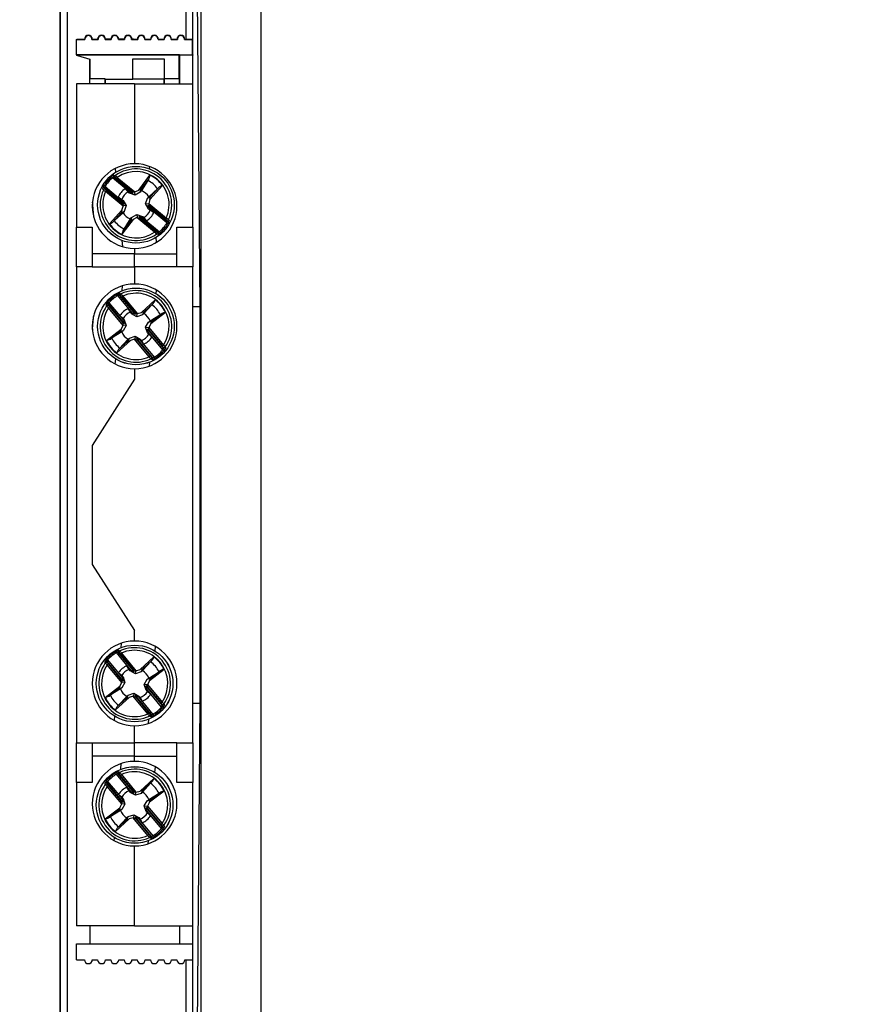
# Model space of a CAD drawing. Header units: millimetres. Extents: x 0 to 1189, y 0 to 841.
# Tile 7 of 21: x 210 to 274, y 568 to 642. Entities that reach past the tile are written whole.
import ezdxf

# ---------------------------------------------------------------- set-up
doc = ezdxf.new("R2010")
doc.units = ezdxf.units.MM
doc.styles.add('SLDTEXTSTYLE1', font='TXT', dxfattribs={"width": 0.605})
doc.dimstyles.new('SLDDIMSTYLE0', dxfattribs={"dimtxt": 7.704956, "dimasz": 2.7, "dimexe": 0, "dimexo": 0.0625, "dimgap": 1.926239, "dimtad": 0, "dimdec": 0, "dimrnd": 1e-09, "dimzin": 12, "dimdsep": 46, "dimtxsty": 'SLDTEXTSTYLE1', "dimsah": 1, "dimcen": 0.09, "dimadec": 0, "dimazin": 3, "dimtfac": 1, "dimtdec": 3, "dimtofl": 0, "dimtmove": 0, "dimatfit": 3, "dimfxl": 0, "dimfrac": 2, "dimtolj": 1, "dimtzin": 12, "dimarcsym": 0})

# ---------------------------------------------------------------- blocks, each defined once
blk = doc.blocks.new('_D')
at = {"color": 7, "linetype": 'Continuous', "lineweight": 18}
for p, q in [((231.615, 736.867), (158.326, 736.867)), ((159.076, 736.867), (159.076, 624.415)), ((147.787, 618.625), (147.787, 620.797)), ((147.787, 620.797), (159.781, 620.797)), ((159.781, 620.797), (159.781, 618.625)), ((147.787, 592.108), (147.787, 589.936)), ((159.781, 589.936), (159.781, 592.108)), ((147.787, 589.936), (159.781, 589.936)), ((159.076, 473.867), (159.076, 586.319)), ((231.615, 473.867), (158.326, 473.867))]:
    blk.add_line(p, q, dxfattribs=at)
for points in [[(159.076, 736.867), (158.726, 734.167), (159.426, 734.167)], [(159.076, 473.867), (159.426, 476.567), (158.726, 476.567)]]:
    blk.add_solid(points, dxfattribs=at)
at = {"color": 7, "linetype": 'Continuous', "lineweight": 18, "char_height": 7.9375, "attachment_point": 1, "rotation": 90, "style": 'SLDTEXTSTYLE1'}
for s, insert in [('10,354', (149.549, 592.108)), ('263', (161.58, 598.135))]:
    blk.add_mtext(s, dxfattribs=dict(at, insert=insert))
blk = doc.blocks.new('_D_1')
at = {"color": 7, "linetype": 'Continuous', "lineweight": 18}
for p, q in [((245.615, 724.367), (189.826, 724.367)), ((190.576, 724.367), (190.576, 619.594)), ((179.287, 613.804), (179.287, 615.976)), ((179.287, 615.976), (191.281, 615.976)), ((191.281, 615.976), (191.281, 613.804)), ((179.287, 596.929), (179.287, 594.758)), ((191.281, 594.758), (191.281, 596.929)), ((179.287, 594.758), (191.281, 594.758)), ((190.576, 486.367), (190.576, 591.14)), ((245.615, 486.367), (189.826, 486.367))]:
    blk.add_line(p, q, dxfattribs=at)
for points in [[(190.576, 724.367), (190.226, 721.667), (190.926, 721.667)], [(190.576, 486.367), (190.926, 489.067), (190.226, 489.067)]]:
    blk.add_solid(points, dxfattribs=at)
at = {"color": 7, "linetype": 'Continuous', "lineweight": 18, "char_height": 7.9375, "attachment_point": 1, "rotation": 90, "style": 'SLDTEXTSTYLE1'}
for s, insert in [('9,37', (181.049, 596.929)), ('238', (193.08, 598.135))]:
    blk.add_mtext(s, dxfattribs=dict(at, insert=insert))
blk = doc.blocks.new('_D_2')
at = {"color": 7, "linetype": 'Continuous', "lineweight": 18}
for p, q in [((272.865, 750.86), (126.826, 750.86)), ((127.576, 750.86), (127.576, 624.415)), ((116.287, 618.625), (116.287, 620.797)), ((116.287, 620.797), (128.281, 620.797)), ((128.281, 620.797), (128.281, 618.625)), ((116.287, 592.108), (116.287, 589.936)), ((128.281, 589.936), (128.281, 592.108)), ((116.287, 589.936), (128.281, 589.936)), ((127.576, 459.873), (127.576, 586.319)), ((272.865, 459.873), (126.826, 459.873))]:
    blk.add_line(p, q, dxfattribs=at)
for points in [[(127.576, 750.86), (127.226, 748.16), (127.926, 748.16)], [(127.576, 459.873), (127.926, 462.573), (127.226, 462.573)]]:
    blk.add_solid(points, dxfattribs=at)
at = {"color": 7, "linetype": 'Continuous', "lineweight": 18, "char_height": 7.9375, "attachment_point": 1, "rotation": 90, "style": 'SLDTEXTSTYLE1'}
for s, insert in [('11,456', (118.049, 592.108)), ('291', (130.08, 598.135))]:
    blk.add_mtext(s, dxfattribs=dict(at, insert=insert))

msp = doc.modelspace()

# ---------------------------------------------------------------- linework, layer by layer
at = {"color": 7, "linetype": 'Continuous', "lineweight": 25}
for p, q in [((212.576, 498.222), (212.576, 712.511)), ((212.615, 513.867), (212.615, 696.867)), ((213.109, 696.867), (213.109, 513.867)), ((223.24, 558.923), (223.24, 651.893)), ((227.766, 651.859), (227.766, 558.958)), ((222.615, 626.367), (222.615, 643.472)), ((222.943, 643.85), (223.148, 620.367)), ((213.815, 640.557), (213.873, 640.586)), ((213.815, 639.415), (213.815, 640.557)), ((213.815, 640.557), (214.446, 640.557)), ((213.873, 640.586), (214.415, 640.586)), ((214.985, 640.557), (215.446, 640.557)), ((215.015, 640.586), (215.415, 640.586)), ((215.423, 640.579), (215.392, 640.579)), ((215.392, 640.579), (215.392, 640.563)), ((215.439, 640.563), (215.392, 640.563)), ((215.985, 640.557), (216.446, 640.557)), ((216.439, 640.563), (215.992, 640.563)), ((216.423, 640.579), (216.008, 640.579)), ((216.015, 640.586), (216.415, 640.586)), ((216.985, 640.557), (217.446, 640.557)), ((217.439, 640.563), (216.992, 640.563)), ((217.423, 640.579), (217.008, 640.579)), ((217.015, 640.586), (217.415, 640.586)), ((217.985, 640.557), (218.446, 640.557)), ((218.138, 640.563), (217.992, 640.563)), ((218.138, 640.579), (218.008, 640.579)), ((218.015, 640.586), (218.415, 640.586)), ((218.138, 640.579), (218.138, 640.563)), ((218.985, 640.557), (219.446, 640.557)), ((219.015, 640.586), (219.415, 640.586)), ((219.985, 640.557), (220.446, 640.557)), ((220.015, 640.586), (220.415, 640.586)), ((220.985, 640.557), (221.446, 640.557)), ((221.015, 640.586), (221.415, 640.586)), ((221.985, 640.557), (222.587, 640.557)), ((222.015, 640.586), (222.615, 640.586)), ((222.587, 640.557), (222.615, 640.586)), ((222.587, 639.415), (222.587, 640.557)), ((213.815, 639.415), (222.587, 639.415)), ((213.822, 639.412), (213.815, 639.415)), ((221.594, 639.412), (213.822, 639.412)), ((213.822, 639.412), (213.822, 639.368)), ((213.896, 639.368), (213.822, 639.368)), ((213.896, 639.368), (214.837, 639.086)), ((214.815, 637.217), (214.815, 639.092)), ((214.837, 639.086), (214.837, 637.586)), ((218.091, 637.577), (218.091, 639.111)), ((218.091, 639.111), (218.091, 639.11)), ((218.091, 639.111), (220.44, 639.111)), ((218.091, 639.11), (220.44, 639.111)), ((218.091, 637.586), (218.091, 639.11)), ((220.44, 639.111), (220.44, 637.586)), ((220.44, 639.111), (220.44, 637.586)), ((220.44, 639.111), (220.44, 639.111)), ((221.6, 639.405), (221.594, 639.412)), ((221.594, 637.586), (221.594, 639.412)), ((221.6, 639.405), (222.596, 639.405)), ((221.6, 639.405), (221.6, 637.217)), ((222.596, 639.405), (222.587, 639.415)), ((222.596, 639.405), (222.596, 638.567)), ((222.615, 639.394), (222.607, 639.386)), ((222.607, 638.578), (222.607, 639.386)), ((222.607, 638.578), (222.596, 638.567)), ((222.596, 638.567), (222.615, 638.567)), ((222.615, 638.578), (222.607, 638.578)), ((214.838, 637.217), (214.837, 637.586)), ((215.991, 637.586), (214.837, 637.586)), ((215.991, 637.586), (215.99, 637.217)), ((215.99, 637.217), (215.991, 637.571)), ((215.991, 637.571), (215.991, 637.586)), ((215.991, 637.571), (218.091, 637.577)), ((218.091, 637.577), (218.091, 637.586)), ((218.091, 637.586), (220.44, 637.586)), ((220.441, 637.217), (220.44, 637.586)), ((220.44, 637.586), (220.441, 637.217)), ((221.594, 637.586), (220.44, 637.586)), ((221.594, 637.586), (221.593, 637.217)), ((218.215, 637.217), (213.815, 637.217)), ((213.815, 637.217), (213.815, 626.367)), ((218.215, 637.217), (222.615, 637.217)), ((218.215, 637.217), (218.215, 631.167)), ((216.535, 630.109), (216.47, 630.184)), ((217.878, 628.996), (216.535, 630.109)), ((216.643, 630.149), (218.106, 628.936)), ((216.756, 630.126), (216.643, 630.149)), ((216.84, 630.063), (216.904, 630.14)), ((218.03, 629.076), (216.84, 630.063)), ((216.904, 630.14), (218.238, 629.033)), ((218.521, 629.181), (219.371, 630.303)), ((215.979, 629.438), (215.894, 629.489)), ((215.96, 629.325), (216.003, 629.218)), ((217.422, 628.112), (215.96, 629.325)), ((215.979, 629.438), (217.322, 628.325)), ((219.283, 630.02), (218.714, 629.271)), ((219.204, 629.903), (218.724, 629.136)), ((220.318, 629.518), (219.372, 628.474)), ((219.425, 628.682), (220.057, 629.378)), ((216.017, 629.071), (216.081, 629.147)), ((217.352, 627.964), (216.017, 629.071)), ((216.081, 629.147), (217.271, 628.16)), ((217.272, 628.419), (216.973, 628.647)), ((216.973, 628.647), (217.246, 628.476)), ((217.497, 629.279), (217.776, 629.027)), ((217.716, 629.042), (217.497, 629.279)), ((217.816, 628.946), (217.776, 629.027)), ((217.776, 629.027), (217.878, 628.996)), ((218.247, 628.799), (217.816, 628.946)), ((218.106, 628.936), (217.878, 628.996)), ((218.226, 629.026), (218.03, 629.076)), ((218.106, 628.936), (218.03, 629.076)), ((218.238, 629.033), (218.226, 629.026)), ((218.247, 628.799), (218.226, 629.026)), ((218.238, 629.033), (218.521, 629.181)), ((218.643, 629.023), (218.247, 628.799)), ((218.714, 629.271), (218.521, 629.181)), ((218.643, 629.023), (218.714, 629.271)), ((219.047, 628.135), (219.195, 628.566)), ((219.195, 628.566), (219.425, 628.682)), ((219.195, 628.566), (219.291, 628.666)), ((219.372, 628.474), (219.425, 628.682)), ((217.246, 628.476), (217.359, 628.394)), ((217.258, 627.659), (217.352, 627.964)), ((217.271, 628.16), (217.356, 627.977)), ((217.271, 628.16), (217.422, 628.112)), ((217.322, 628.325), (217.272, 628.419)), ((217.359, 628.394), (217.272, 628.419)), ((217.322, 628.325), (217.422, 628.112)), ((217.356, 627.977), (217.352, 627.964)), ((217.584, 627.999), (217.356, 627.977)), ((217.359, 628.394), (217.584, 627.999)), ((217.584, 627.999), (217.436, 627.568)), ((219.047, 628.135), (219.275, 628.156)), ((219.272, 627.739), (219.047, 628.135)), ((219.309, 627.808), (219.209, 628.021)), ((219.36, 627.973), (219.209, 628.021)), ((219.209, 628.021), (220.671, 626.808)), ((219.275, 628.156), (219.279, 628.17)), ((219.36, 627.973), (219.275, 628.156)), ((219.372, 628.474), (219.279, 628.17)), ((219.279, 628.17), (220.614, 627.063)), ((219.309, 627.808), (219.359, 627.714)), ((220.651, 626.695), (219.309, 627.808)), ((220.55, 626.986), (219.36, 627.973)), ((216.313, 626.616), (217.258, 627.659)), ((217.205, 627.452), (216.574, 626.755)), ((217.258, 627.659), (217.205, 627.452)), ((217.436, 627.568), (217.205, 627.452)), ((217.436, 627.568), (217.34, 627.467)), ((217.907, 626.997), (217.988, 627.11)), ((217.988, 627.11), (217.916, 626.862)), ((217.988, 627.11), (218.384, 627.335)), ((218.392, 627.101), (218.11, 626.953)), ((218.384, 627.335), (218.405, 627.107)), ((218.384, 627.335), (218.814, 627.187)), ((218.392, 627.101), (218.405, 627.107)), ((219.727, 625.994), (218.392, 627.101)), ((218.405, 627.107), (218.601, 627.058)), ((218.525, 627.197), (218.753, 627.138)), ((218.525, 627.197), (218.601, 627.058)), ((219.988, 625.984), (218.525, 627.197)), ((218.855, 627.107), (218.753, 627.138)), ((218.753, 627.138), (220.095, 626.025)), ((218.814, 627.187), (218.855, 627.107)), ((218.814, 627.187), (218.915, 627.091)), ((219.133, 626.854), (218.855, 627.107)), ((218.915, 627.091), (219.133, 626.854)), ((219.272, 627.739), (219.359, 627.714)), ((219.385, 627.658), (219.272, 627.739)), ((219.359, 627.714), (219.658, 627.487)), ((219.658, 627.487), (219.385, 627.658)), ((220.614, 627.063), (220.55, 626.986)), ((213.815, 623.367), (213.815, 626.367)), ((213.815, 626.367), (215.015, 626.367)), ((215.015, 626.367), (215.015, 623.367)), ((218.11, 626.953), (217.259, 625.831)), ((217.348, 626.113), (217.916, 626.862)), ((217.916, 626.862), (218.11, 626.953)), ((218.601, 627.058), (219.791, 626.071)), ((220.671, 626.808), (220.627, 626.915)), ((220.737, 626.645), (220.651, 626.695)), ((221.415, 626.367), (222.615, 626.367)), ((221.415, 623.367), (221.415, 626.367)), ((222.615, 626.367), (222.615, 623.367)), ((219.791, 626.071), (219.727, 625.994)), ((219.875, 626.008), (219.988, 625.984)), ((220.161, 625.95), (220.095, 626.025)), ((218.215, 624.367), (215.015, 624.367)), ((218.215, 624.767), (218.215, 624.367)), ((218.215, 624.367), (221.415, 624.367)), ((218.215, 623.367), (218.215, 624.367)), ((213.815, 623.367), (213.815, 587.367)), ((215.015, 623.367), (213.815, 623.367)), ((215.015, 623.367), (218.215, 623.367)), ((218.215, 623.367), (218.215, 622.067)), ((221.415, 623.367), (218.215, 623.367)), ((222.615, 623.367), (221.415, 623.367)), ((222.615, 587.367), (222.615, 623.367)), ((216.944, 621.203), (216.893, 621.289)), ((218.057, 619.861), (216.944, 621.203)), ((217.057, 621.222), (218.27, 619.76)), ((217.164, 621.179), (217.057, 621.222)), ((217.235, 621.101), (217.312, 621.165)), ((218.222, 619.911), (217.235, 621.101)), ((217.312, 621.165), (218.418, 619.831)), ((216.273, 620.647), (216.198, 620.712)), ((216.233, 620.539), (216.256, 620.426)), ((217.446, 619.077), (216.233, 620.539)), ((216.273, 620.647), (217.387, 619.305)), ((218.723, 619.924), (219.767, 620.869)), ((219.528, 620.507), (218.915, 619.842)), ((219.627, 620.608), (218.93, 619.977)), ((222.615, 620.367), (223.148, 620.367)), ((223.148, 620.367), (223.148, 590.367)), ((216.242, 620.278), (216.319, 620.342)), ((217.349, 618.944), (216.242, 620.278)), ((216.319, 620.342), (217.306, 619.152)), ((217.355, 619.406), (217.103, 619.685)), ((217.103, 619.685), (217.34, 619.466)), ((217.736, 620.209), (217.963, 619.91)), ((217.907, 619.936), (217.736, 620.209)), ((217.988, 619.823), (217.963, 619.91)), ((217.963, 619.91), (218.057, 619.861)), ((218.384, 619.599), (217.988, 619.823)), ((218.27, 619.76), (218.057, 619.861)), ((218.405, 619.826), (218.222, 619.911)), ((218.27, 619.76), (218.222, 619.911)), ((218.384, 619.599), (218.405, 619.826)), ((218.814, 619.746), (218.384, 619.599)), ((218.418, 619.831), (218.405, 619.826)), ((218.418, 619.831), (218.723, 619.924)), ((218.93, 619.977), (218.723, 619.924)), ((218.814, 619.746), (218.93, 619.977)), ((220.552, 619.923), (219.43, 619.072)), ((219.52, 619.266), (220.269, 619.834)), ((217.201, 618.662), (217.349, 618.944)), ((217.306, 619.152), (217.356, 618.956)), ((217.306, 619.152), (217.446, 619.077)), ((217.34, 619.466), (217.436, 619.366)), ((217.356, 618.956), (217.349, 618.944)), ((217.387, 619.305), (217.355, 619.406)), ((217.436, 619.366), (217.355, 619.406)), ((217.584, 618.935), (217.356, 618.956)), ((217.584, 618.935), (217.359, 618.539)), ((217.387, 619.305), (217.446, 619.077)), ((217.436, 619.366), (217.584, 618.935)), ((219.047, 618.799), (219.272, 619.194)), ((219.272, 619.194), (219.385, 619.276)), ((219.272, 619.194), (219.52, 619.266)), ((219.43, 619.072), (219.282, 618.79)), ((219.43, 619.072), (219.52, 619.266)), ((216.079, 617.811), (217.201, 618.662)), ((217.111, 618.468), (216.362, 617.9)), ((217.201, 618.662), (217.111, 618.468)), ((217.359, 618.539), (217.111, 618.468)), ((217.359, 618.539), (217.246, 618.458)), ((217.816, 617.987), (218.247, 618.135)), ((218.247, 618.135), (218.226, 617.907)), ((218.247, 618.135), (218.643, 617.91)), ((219.047, 618.799), (219.275, 618.777)), ((219.195, 618.368), (219.047, 618.799)), ((219.244, 618.429), (219.185, 618.657)), ((219.325, 618.582), (219.185, 618.657)), ((219.185, 618.657), (220.398, 617.195)), ((219.195, 618.368), (219.275, 618.327)), ((219.291, 618.267), (219.195, 618.368)), ((219.244, 618.429), (219.275, 618.327)), ((220.357, 617.087), (219.244, 618.429)), ((219.275, 618.777), (219.282, 618.79)), ((219.325, 618.582), (219.275, 618.777)), ((219.275, 618.327), (219.528, 618.049)), ((219.282, 618.79), (220.388, 617.455)), ((219.528, 618.049), (219.291, 618.267)), ((220.312, 617.392), (219.325, 618.582)), ((217.908, 617.81), (216.864, 616.864)), ((217.004, 617.126), (217.7, 617.757)), ((217.816, 617.987), (217.7, 617.757)), ((217.7, 617.757), (217.908, 617.81)), ((217.716, 617.891), (217.816, 617.987)), ((218.212, 617.903), (217.908, 617.81)), ((218.212, 617.903), (218.226, 617.907)), ((219.319, 616.569), (218.212, 617.903)), ((218.226, 617.907), (218.409, 617.822)), ((218.361, 617.974), (218.574, 617.873)), ((218.361, 617.974), (218.409, 617.822)), ((219.574, 616.511), (218.361, 617.974)), ((218.409, 617.822), (219.396, 616.632)), ((218.668, 617.824), (218.574, 617.873)), ((218.574, 617.873), (219.687, 616.531)), ((218.643, 617.91), (218.668, 617.824)), ((218.643, 617.91), (218.724, 617.797)), ((218.895, 617.524), (218.668, 617.824)), ((218.724, 617.797), (218.895, 617.524)), ((220.388, 617.455), (220.312, 617.392)), ((219.396, 616.632), (219.319, 616.569)), ((220.433, 617.021), (220.357, 617.087)), ((220.398, 617.195), (220.375, 617.308)), ((219.467, 616.555), (219.574, 616.511)), ((219.738, 616.445), (219.687, 616.531)), ((218.215, 615.667), (218.215, 614.867)), ((218.215, 614.867), (215.015, 609.867)), ((215.015, 609.867), (215.015, 600.867)), ((215.015, 600.867), (218.215, 595.867)), ((218.215, 595.067), (218.215, 595.867)), ((216.098, 593.704), (216.173, 593.638)), ((216.173, 593.638), (217.287, 592.296)), ((216.793, 594.28), (216.844, 594.194)), ((217.957, 592.852), (216.844, 594.194)), ((216.957, 594.214), (218.17, 592.751)), ((217.064, 594.17), (216.957, 594.214)), ((217.135, 594.093), (217.212, 594.156)), ((218.122, 592.903), (217.135, 594.093)), ((217.212, 594.156), (218.318, 592.822)), ((218.623, 592.915), (219.667, 593.861)), ((219.527, 593.599), (218.83, 592.968)), ((216.133, 593.53), (216.156, 593.417)), ((217.346, 592.068), (216.133, 593.53)), ((216.142, 593.27), (216.219, 593.333)), ((217.249, 591.935), (216.142, 593.27)), ((216.219, 593.333), (217.206, 592.143)), ((217.636, 593.201), (217.863, 592.901)), ((217.807, 592.928), (217.636, 593.201)), ((217.888, 592.815), (217.807, 592.928)), ((217.888, 592.815), (217.863, 592.901)), ((217.863, 592.901), (217.957, 592.852)), ((218.284, 592.59), (217.888, 592.815)), ((218.17, 592.751), (217.957, 592.852)), ((218.305, 592.818), (218.122, 592.903)), ((218.17, 592.751), (218.122, 592.903)), ((218.284, 592.59), (218.305, 592.818)), ((218.318, 592.822), (218.305, 592.818)), ((218.318, 592.822), (218.623, 592.915)), ((218.83, 592.968), (218.623, 592.915)), ((218.714, 592.738), (218.83, 592.968)), ((218.815, 592.834), (218.714, 592.738)), ((220.452, 592.914), (219.33, 592.063)), ((219.42, 592.257), (220.169, 592.825)), ((217.255, 592.398), (217.003, 592.676)), ((217.003, 592.676), (217.24, 592.458)), ((217.206, 592.143), (217.256, 591.948)), ((217.206, 592.143), (217.346, 592.068)), ((217.24, 592.458), (217.336, 592.357)), ((217.287, 592.296), (217.255, 592.398)), ((217.336, 592.357), (217.255, 592.398)), ((217.287, 592.296), (217.346, 592.068)), ((217.336, 592.357), (217.484, 591.926)), ((218.714, 592.738), (218.284, 592.59)), ((218.947, 591.79), (219.172, 592.186)), ((219.172, 592.186), (219.285, 592.267)), ((219.172, 592.186), (219.42, 592.257)), ((219.33, 592.063), (219.182, 591.781)), ((219.33, 592.063), (219.42, 592.257)), ((215.979, 590.802), (217.101, 591.653)), ((217.011, 591.459), (216.262, 590.891)), ((217.101, 591.653), (217.011, 591.459)), ((217.259, 591.53), (217.011, 591.459)), ((217.101, 591.653), (217.249, 591.935)), ((217.259, 591.53), (217.146, 591.449)), ((217.256, 591.948), (217.249, 591.935)), ((217.484, 591.926), (217.256, 591.948)), ((217.484, 591.926), (217.259, 591.53)), ((218.947, 591.79), (219.175, 591.769)), ((219.095, 591.359), (218.947, 591.79)), ((219.144, 591.42), (219.085, 591.648)), ((219.225, 591.573), (219.085, 591.648)), ((219.085, 591.648), (220.298, 590.186)), ((219.095, 591.359), (219.175, 591.319)), ((219.191, 591.259), (219.095, 591.359)), ((219.144, 591.42), (219.175, 591.319)), ((220.257, 590.078), (219.144, 591.42)), ((219.175, 591.769), (219.182, 591.781)), ((219.225, 591.573), (219.175, 591.769)), ((219.175, 591.319), (219.428, 591.04)), ((219.182, 591.781), (220.288, 590.447)), ((220.212, 590.383), (219.225, 591.573)), ((217.808, 590.801), (216.764, 589.856)), ((216.904, 590.117), (217.6, 590.748)), ((217.003, 590.218), (217.616, 590.883)), ((217.716, 590.979), (217.6, 590.748)), ((217.6, 590.748), (217.808, 590.801)), ((217.716, 590.979), (218.147, 591.126)), ((218.112, 590.894), (217.808, 590.801)), ((218.112, 590.894), (218.126, 590.899)), ((219.219, 589.56), (218.112, 590.894)), ((218.147, 591.126), (218.126, 590.899)), ((218.126, 590.899), (218.309, 590.814)), ((218.147, 591.126), (218.543, 590.902)), ((218.261, 590.965), (218.474, 590.864)), ((218.261, 590.965), (218.309, 590.814)), ((219.474, 589.503), (218.261, 590.965)), ((218.309, 590.814), (219.296, 589.624)), ((218.568, 590.815), (218.474, 590.864)), ((218.474, 590.864), (219.587, 589.522)), ((218.543, 590.902), (218.568, 590.815)), ((218.795, 590.515), (218.568, 590.815)), ((218.624, 590.789), (218.795, 590.515)), ((219.428, 591.04), (219.191, 591.259)), ((220.288, 590.447), (220.212, 590.383)), ((220.257, 590.078), (220.333, 590.013)), ((220.298, 590.186), (220.275, 590.299)), ((222.615, 590.367), (223.148, 590.367)), ((223.148, 590.367), (222.786, 548.867)), ((219.296, 589.624), (219.219, 589.56)), ((219.367, 589.546), (219.474, 589.503)), ((219.587, 589.522), (219.638, 589.436)), ((218.215, 587.367), (218.215, 588.667)), ((213.815, 587.367), (215.015, 587.367)), ((213.815, 584.367), (213.815, 587.367)), ((215.015, 587.367), (218.215, 587.367)), ((215.015, 587.367), (215.015, 584.367)), ((221.415, 587.367), (218.215, 587.367)), ((218.215, 586.367), (218.215, 587.367)), ((221.415, 587.367), (222.615, 587.367)), ((221.415, 584.367), (221.415, 587.367)), ((222.615, 587.367), (222.615, 584.367)), ((218.215, 586.367), (215.015, 586.367)), ((218.215, 586.367), (221.415, 586.367)), ((218.215, 585.967), (218.215, 586.367)), ((216.844, 585.003), (216.793, 585.089)), ((217.957, 583.661), (216.844, 585.003)), ((216.957, 585.022), (218.17, 583.56)), ((217.064, 584.979), (216.957, 585.022)), ((217.135, 584.901), (217.212, 584.965)), ((218.122, 583.711), (217.135, 584.901)), ((217.212, 584.965), (218.318, 583.631)), ((218.623, 583.724), (219.667, 584.669)), ((215.015, 584.367), (213.815, 584.367)), ((213.815, 584.367), (213.815, 573.517)), ((216.173, 584.447), (216.098, 584.512)), ((216.133, 584.339), (216.156, 584.226)), ((217.346, 582.877), (216.133, 584.339)), ((216.142, 584.078), (216.219, 584.142)), ((217.249, 582.744), (216.142, 584.078)), ((216.173, 584.447), (217.287, 583.105)), ((216.219, 584.142), (217.206, 582.952)), ((217.807, 583.736), (217.636, 584.009)), ((217.636, 584.009), (217.863, 583.71)), ((219.428, 584.307), (218.815, 583.642)), ((219.527, 584.408), (218.83, 583.777)), ((222.615, 584.367), (221.415, 584.367)), ((222.615, 548.867), (222.615, 584.367)), ((217.003, 583.485), (217.24, 583.266)), ((217.255, 583.206), (217.003, 583.485)), ((217.24, 583.266), (217.336, 583.166)), ((217.287, 583.105), (217.255, 583.206)), ((217.336, 583.166), (217.255, 583.206)), ((217.336, 583.166), (217.484, 582.735)), ((217.888, 583.623), (217.863, 583.71)), ((217.863, 583.71), (217.957, 583.661)), ((218.284, 583.399), (217.888, 583.623)), ((218.17, 583.56), (217.957, 583.661)), ((218.305, 583.626), (218.122, 583.711)), ((218.17, 583.56), (218.122, 583.711)), ((218.284, 583.399), (218.305, 583.626)), ((218.714, 583.546), (218.284, 583.399)), ((218.318, 583.631), (218.305, 583.626)), ((218.318, 583.631), (218.623, 583.724)), ((218.83, 583.777), (218.623, 583.724)), ((218.714, 583.546), (218.83, 583.777)), ((220.452, 583.723), (219.33, 582.872)), ((219.42, 583.066), (220.169, 583.634)), ((215.979, 581.611), (217.101, 582.462)), ((217.101, 582.462), (217.011, 582.268)), ((217.101, 582.462), (217.249, 582.744)), ((217.206, 582.952), (217.256, 582.756)), ((217.206, 582.952), (217.346, 582.877)), ((217.256, 582.756), (217.249, 582.744)), ((217.484, 582.735), (217.256, 582.756)), ((217.484, 582.735), (217.259, 582.339)), ((217.287, 583.105), (217.346, 582.877)), ((218.947, 582.599), (219.172, 582.994)), ((218.947, 582.599), (219.175, 582.577)), ((219.095, 582.168), (218.947, 582.599)), ((219.144, 582.229), (219.085, 582.457)), ((219.225, 582.382), (219.085, 582.457)), ((219.085, 582.457), (220.298, 580.995)), ((219.172, 582.994), (219.285, 583.076)), ((219.172, 582.994), (219.42, 583.066)), ((219.175, 582.577), (219.182, 582.59)), ((219.225, 582.382), (219.175, 582.577)), ((219.33, 582.872), (219.182, 582.59)), ((219.182, 582.59), (220.288, 581.255)), ((220.212, 581.192), (219.225, 582.382)), ((219.33, 582.872), (219.42, 583.066)), ((217.011, 582.268), (216.262, 581.7)), ((217.259, 582.339), (217.011, 582.268)), ((217.259, 582.339), (217.146, 582.258)), ((217.716, 581.787), (217.6, 581.557)), ((217.616, 581.691), (217.716, 581.787)), ((217.716, 581.787), (218.147, 581.935)), ((218.112, 581.703), (217.808, 581.61)), ((218.112, 581.703), (218.126, 581.707)), ((219.219, 580.369), (218.112, 581.703)), ((218.147, 581.935), (218.126, 581.707)), ((218.126, 581.707), (218.309, 581.622)), ((218.147, 581.935), (218.543, 581.71)), ((218.261, 581.774), (218.474, 581.673)), ((218.261, 581.774), (218.309, 581.622)), ((219.474, 580.311), (218.261, 581.774)), ((218.568, 581.624), (218.474, 581.673)), ((218.474, 581.673), (219.587, 580.331)), ((218.543, 581.71), (218.568, 581.624)), ((218.543, 581.71), (218.624, 581.597)), ((219.095, 582.168), (219.175, 582.127)), ((219.191, 582.067), (219.095, 582.168)), ((219.144, 582.229), (219.175, 582.127)), ((220.257, 580.887), (219.144, 582.229)), ((219.175, 582.127), (219.428, 581.849)), ((219.428, 581.849), (219.191, 582.067)), ((217.808, 581.61), (216.764, 580.664)), ((216.904, 580.926), (217.6, 581.557)), ((217.6, 581.557), (217.808, 581.61)), ((218.309, 581.622), (219.296, 580.432)), ((218.795, 581.324), (218.568, 581.624)), ((218.624, 581.597), (218.795, 581.324)), ((220.288, 581.255), (220.212, 581.192)), ((220.333, 580.821), (220.257, 580.887)), ((220.298, 580.995), (220.275, 581.108)), ((219.296, 580.432), (219.219, 580.369)), ((219.367, 580.355), (219.474, 580.311)), ((219.638, 580.245), (219.587, 580.331)), ((218.215, 573.517), (218.215, 579.567)), ((218.215, 573.517), (213.815, 573.517)), ((214.815, 573.517), (214.815, 572.167)), ((218.215, 573.517), (222.615, 573.517)), ((221.615, 573.517), (221.615, 572.167)), ((213.815, 570.967), (213.815, 572.167)), ((213.815, 572.167), (222.615, 572.167)), ((213.815, 570.967), (214.415, 570.967)), ((215.015, 570.967), (215.415, 570.967)), ((216.015, 570.967), (216.415, 570.967)), ((217.015, 570.967), (217.415, 570.967)), ((218.015, 570.967), (218.415, 570.967)), ((219.015, 570.967), (219.415, 570.967)), ((220.015, 570.967), (220.415, 570.967)), ((221.015, 570.967), (221.415, 570.967)), ((222.015, 570.967), (222.615, 570.967))]:
    msp.add_line(p, q, dxfattribs=at)
at = {"color": 1, "linetype": 'Continuous', "lineweight": 25}
for p, q in [((222.122, 640.586), (222.122, 696.867)), ((216.786, 630.53), (216.759, 630.816)), ((219.363, 630.771), (219.346, 630.961)), ((219.88, 625.234), (219.845, 625.603)), ((217.311, 624.897), (217.267, 625.363)), ((217.267, 621.571), (217.301, 621.933)), ((219.845, 621.33), (219.871, 621.605)), ((216.75, 616.022), (216.786, 616.403)), ((219.336, 615.869), (219.363, 616.163)), ((217.199, 594.901), (217.167, 594.562)), ((219.777, 594.66), (219.745, 594.322)), ((216.686, 589.395), (216.656, 589.073)), ((219.263, 589.154), (219.233, 588.833)), ((217.167, 585.371), (217.208, 585.804)), ((219.745, 585.13), (219.785, 585.555)), ((216.664, 579.968), (216.686, 580.203)), ((219.242, 579.736), (219.263, 579.963)), ((222.122, 513.867), (222.122, 570.967))]:
    msp.add_line(p, q, dxfattribs=at)
at = {"color": 7, "linetype": 'Continuous', "lineweight": 25, "flags": 128}
for points in [[(215.415, 640.586), (215.417, 640.584), (215.423, 640.579)], [(215.439, 640.563), (215.44, 640.562), (215.446, 640.557)], [(215.992, 640.563), (215.99, 640.562), (215.985, 640.557)], [(216.015, 640.586), (216.014, 640.584), (216.008, 640.579)], [(216.415, 640.586), (216.417, 640.584), (216.423, 640.579)], [(216.439, 640.563), (216.44, 640.562), (216.446, 640.557)], [(216.992, 640.563), (216.99, 640.562), (216.985, 640.557)], [(217.015, 640.586), (217.014, 640.584), (217.008, 640.579)], [(217.415, 640.586), (217.417, 640.584), (217.423, 640.579)], [(217.439, 640.563), (217.44, 640.562), (217.446, 640.557)], [(217.992, 640.563), (217.99, 640.562), (217.985, 640.557)], [(218.015, 640.586), (218.014, 640.584), (218.008, 640.579)], [(216.648, 630.306), (216.671, 630.302), (216.763, 630.284)], [(219.204, 629.903), (219.263, 629.992), (219.283, 630.02)], [(220.057, 629.378), (220.041, 629.363), (219.956, 629.279)], [(215.849, 629.183), (215.84, 629.205), (215.807, 629.292)], [(217.816, 628.946), (217.759, 629.001), (217.716, 629.042)], [(218.724, 629.136), (218.689, 629.088), (218.643, 629.023)], [(219.291, 628.666), (219.678, 629.024), (219.956, 629.279)], [(217.34, 627.467), (216.952, 627.11), (216.675, 626.854)], [(216.574, 626.755), (216.59, 626.771), (216.675, 626.854)], [(217.427, 626.23), (217.627, 626.55), (217.907, 626.997)], [(220.782, 626.951), (220.791, 626.928), (220.824, 626.842)], [(217.427, 626.23), (217.368, 626.141), (217.348, 626.113)], [(219.983, 625.828), (219.96, 625.832), (219.868, 625.849)], [(217.09, 621.376), (217.112, 621.367), (217.2, 621.333)], [(216.098, 620.419), (216.093, 620.443), (216.076, 620.535)], [(219.528, 620.507), (219.603, 620.584), (219.627, 620.608)], [(217.988, 619.823), (217.941, 619.888), (217.907, 619.936)], [(218.915, 619.842), (218.872, 619.801), (218.814, 619.746)], [(219.385, 619.276), (219.832, 619.555), (220.152, 619.755)], [(220.269, 619.834), (220.251, 619.821), (220.152, 619.755)], [(217.246, 618.458), (216.799, 618.178), (216.479, 617.978)], [(216.362, 617.9), (216.38, 617.912), (216.479, 617.978)], [(217.103, 617.226), (217.358, 617.504), (217.716, 617.891)], [(217.103, 617.226), (217.028, 617.15), (217.004, 617.126)], [(220.533, 617.314), (220.538, 617.29), (220.554, 617.199)], [(219.541, 616.358), (219.518, 616.366), (219.431, 616.4)], [(216.99, 594.367), (217.012, 594.359), (217.1, 594.325)], [(219.428, 593.499), (219.503, 593.575), (219.527, 593.599)], [(215.998, 593.411), (215.993, 593.435), (215.976, 593.526)], [(219.428, 593.499), (219.172, 593.221), (218.815, 592.834)], [(220.169, 592.825), (220.151, 592.813), (220.052, 592.747)], [(219.285, 592.267), (219.732, 592.547), (220.052, 592.747)], [(217.146, 591.449), (216.699, 591.17), (216.379, 590.97)], [(216.262, 590.891), (216.28, 590.904), (216.379, 590.97)], [(217.616, 590.883), (217.659, 590.924), (217.716, 590.979)], [(218.543, 590.902), (218.589, 590.837), (218.624, 590.789)], [(217.003, 590.218), (216.928, 590.141), (216.904, 590.117)], [(220.433, 590.306), (220.438, 590.282), (220.454, 590.19)], [(219.441, 589.349), (219.418, 589.358), (219.331, 589.392)], [(216.99, 585.176), (217.012, 585.167), (217.1, 585.133)], [(215.998, 584.219), (215.993, 584.243), (215.976, 584.335)], [(219.428, 584.307), (219.503, 584.384), (219.527, 584.408)], [(217.888, 583.623), (217.841, 583.688), (217.807, 583.736)], [(218.815, 583.642), (218.772, 583.601), (218.714, 583.546)], [(219.285, 583.076), (219.732, 583.355), (220.052, 583.555)], [(220.169, 583.634), (220.151, 583.621), (220.052, 583.555)], [(216.262, 581.7), (216.28, 581.712), (216.379, 581.778)], [(217.146, 582.258), (216.699, 581.978), (216.379, 581.778)], [(217.003, 581.026), (217.258, 581.304), (217.616, 581.691)], [(217.003, 581.026), (216.928, 580.95), (216.904, 580.926)], [(220.433, 581.114), (220.438, 581.09), (220.454, 580.999)], [(219.441, 580.158), (219.418, 580.166), (219.331, 580.2)]]:
    msp.add_lwpolyline(points, dxfattribs=at)
at = {"color": 7, "linetype": 'Continuous', "lineweight": 25}
for centre, radius in [((218.315, 628.067), 2.9), ((218.315, 628.067), 2.899), ((218.315, 618.867), 2.9), ((218.315, 618.867), 2.899), ((218.215, 591.858), 2.9), ((218.215, 591.858), 2.899), ((218.215, 582.667), 2.9), ((218.215, 582.667), 2.899)]:
    msp.add_circle(centre, radius, dxfattribs=at)
for centre, radius, start, end in [((214.715, 640.586), 0.3, 0, 180), ((214.981, 641.152), 0.8, 224.98821, 227.98266), ((214.715, 640.586), 0.271, 353.90447, 186.09553), ((214.449, 641.152), 0.8, 312.01734, 315.01179), ((215.715, 640.586), 0.3, 0, 180), ((215.715, 640.586), 0.277, 355.33303, 184.66697), ((215.715, 640.586), 0.271, 353.90447, 186.09553), ((216.715, 640.586), 0.3, 0, 180), ((216.715, 640.586), 0.277, 355.33303, 184.66697), ((216.715, 640.586), 0.271, 353.90447, 186.09553), ((217.715, 640.586), 0.3, 0, 180), ((217.715, 640.586), 0.277, 355.33303, 184.66697), ((217.715, 640.586), 0.271, 353.90447, 186.09553), ((218.715, 640.586), 0.3, 0, 180), ((218.981, 641.152), 0.8, 224.98821, 227.98266), ((218.715, 640.586), 0.271, 353.90447, 186.09553), ((218.449, 641.152), 0.8, 312.01734, 315.01179), ((219.715, 640.586), 0.3, 0, 180), ((219.981, 641.152), 0.8, 224.98821, 227.98266), ((219.715, 640.586), 0.271, 353.90447, 186.09553), ((219.449, 641.152), 0.8, 312.01734, 315.01179), ((220.715, 640.586), 0.3, 0, 180), ((220.981, 641.152), 0.8, 224.98821, 227.98266), ((220.715, 640.586), 0.271, 353.90447, 186.09553), ((220.449, 641.152), 0.8, 312.01734, 315.01179), ((221.715, 640.586), 0.3, 0, 180), ((221.981, 641.152), 0.8, 224.98821, 227.98266), ((221.715, 640.586), 0.271, 353.90447, 186.09553), ((221.449, 641.152), 0.8, 312.01734, 315.01179), ((218.215, 627.967), 3.2, 90, 270), ((218.215, 627.967), 3.2, 270, 90), ((218.315, 628.067), 2.809, 131.07719, 149.57752), ((218.315, 628.067), 2.709, 131.07719, 149.57752), ((216.897, 629.753), 0.606, 114.2536, 134.71411), ((216.662, 629.933), 0.217, 95.08663, 125.88407), ((216.708, 630.226), 0.1, 127.08473, 229.82412), ((216.821, 630.203), 0.1, 125.41868, 229.8062), ((216.421, 629.591), 0.631, 48.34465, 57.88892), ((218.315, 628.067), 2.707, 335.659, 124.99572), ((215.32, 628.736), 2.117, 41.56176, 47.03492), ((218.315, 628.067), 2.508, 336.40542, 124.2493), ((218.307, 630.483), 1.08, 334.66493, 350.42129), ((218.315, 628.067), 2.473, 35.93316, 64.72156), ((216.362, 629.164), 0.57, 145.2742, 167.06753), ((215.896, 629.247), 0.1, 50.83059, 153.56998), ((216.132, 629.354), 0.174, 150.89606, 189.44267), ((218.315, 628.067), 2.04, 36.4709, 64.18382), ((220.691, 628.505), 1.08, 110.23343, 125.98978), ((218.315, 628.067), 2.707, 155.659, 304.99572), ((218.315, 628.067), 2.508, 156.40542, 304.2493), ((215.94, 629.141), 0.1, 50.84851, 155.23604), ((216.738, 630.336), 1.456, 232.37751, 240.33524), ((216.422, 629.598), 0.566, 222.21174, 232.86412), ((218.315, 628.067), 1.463, 124.01094, 156.64378), ((218.315, 628.067), 1.145, 121.57507, 159.07964), ((218.315, 628.067), 1.145, 31.57507, 69.07964), ((176.437, 624.162), 38.81, 4.33731, 6.07079), ((218.315, 628.067), 1.145, 211.57507, 249.07964), ((218.315, 628.067), 1.145, 301.57507, 339.07964), ((218.315, 628.067), 1.463, 304.01094, 336.64378), ((219.893, 625.797), 1.456, 52.37751, 60.33524), ((215.94, 627.629), 1.08, 290.23343, 305.98978), ((218.315, 628.067), 2.473, 215.93316, 244.72156), ((218.315, 628.067), 2.04, 216.4709, 244.18382), ((218.315, 628.067), 2.709, 311.07719, 329.57752), ((218.315, 628.067), 2.809, 311.07719, 329.57752), ((220.208, 626.535), 0.566, 42.21174, 52.86412), ((220.691, 626.993), 0.1, 230.84851, 335.23604), ((220.499, 626.78), 0.174, 330.89606, 9.44267), ((220.734, 626.886), 0.1, 230.83059, 333.56998), ((220.269, 626.969), 0.57, 325.2742, 347.06753), ((218.324, 625.651), 1.08, 154.66493, 170.42129), ((221.311, 627.398), 2.117, 221.56176, 227.03492), ((220.21, 626.542), 0.631, 228.34465, 237.88892), ((219.81, 625.931), 0.1, 305.41868, 49.8062), ((219.923, 625.908), 0.1, 307.08473, 49.82412), ((219.734, 626.38), 0.606, 294.2536, 314.71411), ((219.968, 626.2), 0.217, 275.08663, 305.88407), ((218.215, 618.867), 3.2, 90, 270), ((218.215, 618.867), 3.2, 270, 90), ((218.315, 618.867), 2.809, 120.42248, 138.92281), ((218.315, 618.867), 2.709, 120.42248, 138.92281), ((217.233, 620.786), 0.606, 103.59888, 124.05939), ((217.036, 621.007), 0.217, 84.43192, 115.22935), ((217.135, 621.286), 0.1, 116.43002, 219.16941), ((217.242, 621.242), 0.1, 114.76396, 219.15149), ((216.735, 620.715), 0.631, 37.68993, 47.23421), ((218.315, 618.867), 2.707, 325.00428, 114.341), ((215.496, 620.078), 2.117, 30.90705, 36.3802), ((218.315, 618.867), 2.508, 325.7507, 113.59458), ((218.315, 618.867), 2.707, 145.00428, 294.341), ((216.598, 620.307), 0.57, 134.61948, 156.41282), ((216.156, 620.474), 0.1, 40.17588, 142.91527), ((216.18, 620.361), 0.1, 40.1938, 144.58132), ((217.185, 621.389), 1.456, 221.72279, 229.68053), ((216.407, 620.535), 0.174, 140.24135, 178.78796), ((216.738, 620.722), 0.566, 211.55702, 222.20941), ((218.315, 618.867), 2.04, 25.81618, 53.5291), ((218.753, 621.243), 1.08, 324.01022, 339.76657), ((218.315, 618.867), 2.473, 25.27844, 54.06684), ((176.437, 622.772), 38.81, 353.86339, 355.45654), ((218.315, 618.867), 2.508, 145.7507, 293.59458), ((218.315, 618.867), 1.463, 113.35622, 145.98906), ((218.315, 618.867), 1.145, 110.92036, 148.42493), ((218.315, 618.867), 1.145, 20.92036, 58.42493), ((220.731, 618.858), 1.08, 99.57871, 115.33507), ((218.315, 618.867), 1.145, 200.92036, 238.42493), ((218.315, 618.867), 1.145, 290.92036, 328.42493), ((215.9, 618.876), 1.08, 279.57871, 295.33507), ((218.315, 618.867), 2.473, 205.27844, 234.06684), ((218.315, 618.867), 2.04, 205.81618, 233.5291), ((218.315, 618.867), 1.463, 293.35622, 325.98906), ((219.892, 617.011), 0.566, 31.55702, 42.20941), ((219.446, 616.345), 1.456, 41.72279, 49.68053), ((217.877, 616.491), 1.08, 144.01022, 159.76657), ((219.896, 617.018), 0.631, 217.68993, 227.23421), ((218.315, 618.867), 2.709, 300.42248, 318.92281), ((218.315, 618.867), 2.809, 300.42248, 318.92281), ((220.223, 617.198), 0.174, 320.24135, 358.78796), ((220.451, 617.372), 0.1, 220.1938, 324.58132), ((220.474, 617.259), 0.1, 220.17588, 322.91527), ((220.032, 617.427), 0.57, 314.61948, 336.41282), ((221.135, 617.656), 2.117, 210.90705, 216.3802), ((219.389, 616.491), 0.1, 294.76396, 39.15149), ((219.496, 616.448), 0.1, 296.43002, 39.16941), ((219.398, 616.947), 0.606, 283.59888, 304.05939), ((219.595, 616.727), 0.217, 264.43192, 295.22935), ((218.215, 591.867), 3.2, 90, 270), ((218.215, 591.867), 3.2, 270, 90), ((217.133, 593.778), 0.606, 103.59888, 124.05939), ((217.035, 594.277), 0.1, 116.43002, 219.16941), ((217.142, 594.234), 0.1, 114.76396, 219.15149), ((218.215, 591.858), 2.707, 325.00428, 114.341), ((215.396, 593.069), 2.117, 30.90705, 36.3802), ((218.215, 591.858), 2.508, 325.7507, 113.59458), ((216.498, 593.298), 0.57, 134.61948, 156.41282), ((216.056, 593.466), 0.1, 40.17588, 142.91527), ((218.215, 591.858), 2.809, 120.42248, 138.92281), ((216.307, 593.527), 0.174, 140.24135, 178.78796), ((218.215, 591.858), 2.709, 120.42248, 138.92281), ((216.936, 593.998), 0.217, 84.43192, 115.22935), ((216.635, 593.707), 0.631, 37.68993, 47.23421), ((218.653, 594.234), 1.08, 324.01022, 339.76657), ((218.215, 591.858), 2.473, 25.27844, 54.06684), ((218.215, 591.858), 2.707, 145.00428, 294.341), ((218.215, 591.858), 2.508, 145.7507, 293.59458), ((216.08, 593.353), 0.1, 40.1938, 144.58132), ((217.085, 594.38), 1.456, 221.72279, 229.68053), ((216.638, 593.713), 0.566, 211.55702, 222.20941), ((218.215, 591.858), 1.463, 113.35622, 145.98906), ((218.215, 591.858), 1.145, 110.92036, 148.42493), ((218.215, 591.858), 1.145, 20.92036, 58.42493), ((218.215, 591.858), 2.04, 25.81618, 53.5291), ((220.631, 591.849), 1.08, 99.57871, 115.33507), ((218.215, 591.858), 1.145, 200.92036, 238.42493), ((215.8, 591.867), 1.08, 279.57871, 295.33507), ((218.215, 591.858), 2.473, 205.27844, 234.06684), ((218.215, 591.858), 2.04, 205.81618, 233.5291), ((218.215, 591.858), 1.145, 290.92036, 328.42493), ((218.215, 591.858), 1.463, 293.35622, 325.98906), ((217.777, 589.482), 1.08, 144.01022, 159.76657), ((218.215, 591.858), 2.709, 300.42248, 318.92281), ((218.215, 591.858), 2.809, 300.42248, 318.92281), ((219.792, 590.003), 0.566, 31.55702, 42.20941), ((220.123, 590.19), 0.174, 320.24135, 358.78796), ((220.351, 590.364), 0.1, 220.1938, 324.58132), ((219.346, 589.336), 1.456, 41.72279, 49.68053), ((220.374, 590.251), 0.1, 220.17588, 322.91527), ((219.932, 590.418), 0.57, 314.61948, 336.41282), ((221.035, 590.647), 2.117, 210.90705, 216.3802), ((219.796, 590.01), 0.631, 217.68993, 227.23421), ((219.289, 589.483), 0.1, 294.76396, 39.15149), ((219.396, 589.439), 0.1, 296.43002, 39.16941), ((219.298, 589.939), 0.606, 283.59888, 304.05939), ((219.495, 589.718), 0.217, 264.43192, 295.22935), ((218.215, 582.767), 3.2, 90, 270), ((218.215, 582.667), 2.707, 325.00428, 114.341), ((218.215, 582.767), 3.2, 270, 90), ((218.215, 582.667), 2.809, 120.42248, 138.92281), ((218.215, 582.667), 2.709, 120.42248, 138.92281), ((217.133, 584.586), 0.606, 103.59888, 124.05939), ((216.936, 584.807), 0.217, 84.43192, 115.22935), ((217.035, 585.086), 0.1, 116.43002, 219.16941), ((217.142, 585.042), 0.1, 114.76396, 219.15149), ((216.635, 584.515), 0.631, 37.68993, 47.23421), ((215.396, 583.878), 2.117, 30.90705, 36.3802), ((218.215, 582.667), 2.508, 325.7507, 113.59458), ((218.653, 585.043), 1.08, 324.01022, 339.76657), ((218.215, 582.667), 2.473, 25.27844, 54.06684), ((218.215, 582.667), 2.707, 145.00428, 294.341), ((218.215, 582.667), 2.508, 145.7507, 293.59458), ((216.498, 584.107), 0.57, 134.61948, 156.41282), ((216.056, 584.274), 0.1, 40.17588, 142.91527), ((216.08, 584.161), 0.1, 40.1938, 144.58132), ((217.085, 585.189), 1.456, 221.72279, 229.68053), ((216.307, 584.335), 0.174, 140.24135, 178.78796), ((216.638, 584.522), 0.566, 211.55702, 222.20941), ((218.215, 582.667), 1.463, 113.35622, 145.98906), ((218.215, 582.667), 2.04, 25.81618, 53.5291), ((218.215, 582.667), 1.145, 110.92036, 148.42493), ((218.215, 582.667), 1.145, 20.92036, 58.42493), ((220.631, 582.658), 1.08, 99.57871, 115.33507), ((215.8, 582.676), 1.08, 279.57871, 295.33507), ((218.215, 582.667), 2.04, 205.81618, 233.5291), ((218.215, 582.667), 1.145, 200.92036, 238.42493), ((218.215, 582.667), 1.145, 290.92036, 328.42493), ((218.215, 582.667), 1.463, 293.35622, 325.98906), ((218.215, 582.667), 2.473, 205.27844, 234.06684), ((217.777, 580.291), 1.08, 144.01022, 159.76657), ((218.215, 582.667), 2.709, 300.42248, 318.92281), ((219.792, 580.811), 0.566, 31.55702, 42.20941), ((220.123, 580.998), 0.174, 320.24135, 358.78796), ((220.351, 581.172), 0.1, 220.1938, 324.58132), ((219.346, 580.145), 1.456, 41.72279, 49.68053), ((220.374, 581.059), 0.1, 220.17588, 322.91527), ((219.932, 581.227), 0.57, 314.61948, 336.41282), ((221.035, 581.456), 2.117, 210.90705, 216.3802), ((219.796, 580.818), 0.631, 217.68993, 227.23421), ((219.289, 580.291), 0.1, 294.76396, 39.15149), ((219.396, 580.248), 0.1, 296.43002, 39.16941), ((219.298, 580.747), 0.606, 283.59888, 304.05939), ((219.495, 580.527), 0.217, 264.43192, 295.22935), ((218.215, 582.667), 2.809, 300.42248, 318.92281), ((214.715, 570.967), 0.3, 180, 0), ((215.715, 570.967), 0.3, 180, 0), ((216.715, 570.967), 0.3, 180, 0), ((217.715, 570.967), 0.3, 180, 0), ((218.715, 570.967), 0.3, 180, 0), ((219.715, 570.967), 0.3, 180, 0), ((220.715, 570.967), 0.3, 180, 0), ((221.715, 570.967), 0.3, 180, 0)]:
    msp.add_arc(centre, radius, start, end, dxfattribs=at)

# ---------------------------------------------------------------- dimensions: what is measured, and where the dimension line sits
at = {"color": 7, "linetype": 'Continuous', "lineweight": 18}
for base, p1, p2, picture, middle in [((127.576, 459.873), (273.865, 750.86), (273.865, 459.873), '_D_2', (127.576, 605.367)), ((159.076, 736.867), (232.615, 473.867), (232.615, 736.867), '_D', (159.076, 605.367)), ((190.576, 724.367), (246.615, 486.367), (246.615, 724.367), '_D_1', (190.576, 605.367))]:
    dim = msp.add_linear_dim(base=base, p1=p1, p2=p2, angle=90, dimstyle='SLDDIMSTYLE0', dxfattribs=at)
    dim.commit()
    dim.dimension.update_dxf_attribs({"geometry": picture, "text_midpoint": middle, "dimtype": 160})

doc.saveas('drawing.dxf')
